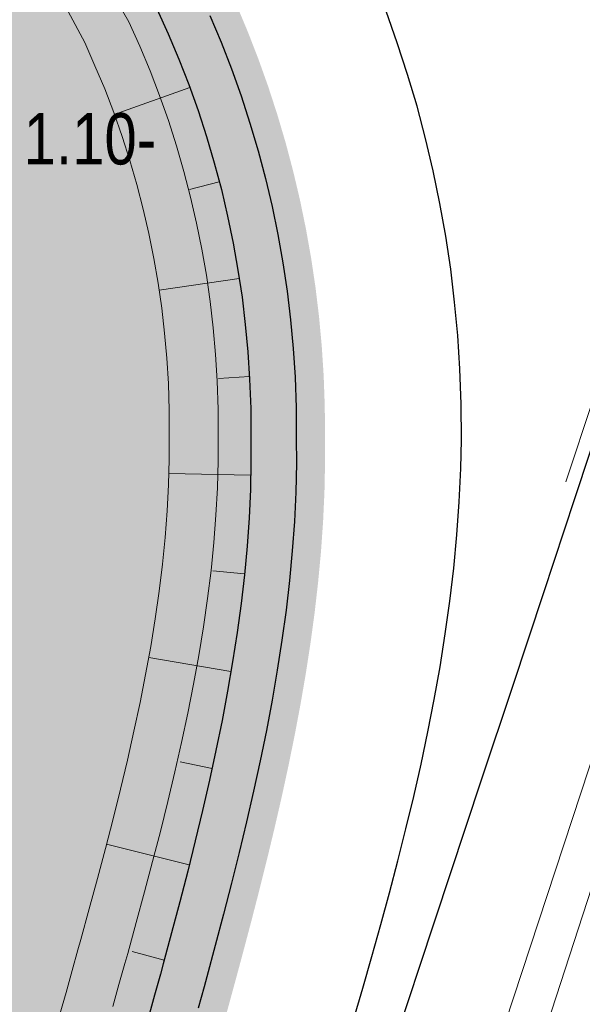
# Model space of a CAD drawing. Header units: metres. Extents: x 102313 to 104557, y 415820 to 422103.
# Tile 74 of 256: x 103452 to 103480, y 418337 to 418387. Entities that reach past the tile are written whole.
import ezdxf

# ---------------------------------------------------------------- set-up
doc = ezdxf.new("R2010")
doc.units = ezdxf.units.M
doc.header["$MEASUREMENT"] = 0
doc.linetypes.add('DGN Style 5', pattern=[84.730388, 36.313023, -48.417365])
doc.linetypes.add('KG-GV', pattern=[42, 12, -6, 0, -6, 12, -6])
for name, color, linetype, lineweight in [('00-50m-Bowgr-markering rijstrook', 4, 'DGN Style 5', 0), ('00-tekst26', 7, 'Continuous', 0), ('00-Water', 4, 'Continuous', 0), ('04- groen bovenwijks hatch', 91, 'Continuous', 0), ('04-water bovenwijks hatch', 131, 'Continuous', 0), ('04-water hatch', 141, 'Continuous', 0), ('N-WE-GW-GRONDWERK_KRUIN-G', 3, 'Continuous', 30), ('N-WE-GW-TALUDARCERING-G', 90, 'Continuous', 13), ('N-WE-GW-WATERGANG-G', 90, 'Continuous', 0), ('N-WE-KG-GRONDVERWERVING-G', 130, 'KG-GV', 30), ('N-WE-VH-KANTVERHARDING-GD', 6, 'Continuous', 30), ('Oever_slootkant', 92, 'Continuous', 0), ('water', 2, 'Continuous', 0)]:
    doc.layers.add(name, color=color, linetype=linetype, lineweight=lineweight)
doc.styles.add('Style-WORKING', font='WORKING.shx')

msp = doc.modelspace()

# ---------------------------------------------------------------- hatches: boundary and pattern name
at = {"layer": '04- groen bovenwijks hatch'}
msp.add_hatch(color=256, dxfattribs=at).paths.add_polyline_path([(103430.882, 418243.986), (103428.885, 418244.582), (103430.514, 418250.039), (103433.976, 418261.538), (103435.417, 418266.326), (103436.858, 418271.114), (103438.299, 418275.901), (103439.74, 418280.689), (103441.181, 418285.477), (103442.622, 418290.265), (103444.063, 418295.053), (103445.503, 418299.841), (103446.944, 418304.629), (103448.385, 418309.417), (103449.826, 418314.205), (103451.266, 418318.993), (103452.707, 418323.781), (103454.147, 418328.569), (103455.588, 418333.357), (103456.361, 418335.928), (103456.672, 418337.039), (103456.98, 418338.144), (103457.277, 418339.207), (103457.419, 418339.722), (103457.85, 418341.286), (103458.271, 418342.837), (103458.679, 418344.375), (103459.073, 418345.9), (103459.45, 418347.414), (103459.808, 418348.916), (103460.146, 418350.407), (103460.461, 418351.886), (103460.751, 418353.354), (103461.016, 418354.811), (103461.253, 418356.256), (103461.46, 418357.69), (103461.636, 418359.112), (103461.779, 418360.521), (103461.887, 418361.917), (103461.96, 418363.298), (103461.996, 418364.665), (103461.997, 418365.829), (103461.993, 418367.267), (103461.948, 418368.704), (103461.866, 418370.046), (103461.748, 418371.386), (103461.592, 418372.722), (103461.399, 418374.053), (103461.17, 418375.378), (103460.904, 418376.697), (103460.601, 418378.008), (103460.262, 418379.311), (103459.887, 418380.603), (103459.477, 418381.885), (103459.031, 418383.155), (103458.55, 418384.413), (103458.034, 418385.657), (103457.484, 418386.886), (103454.808, 418391.531), (103454.437, 418391.324), (103453.731, 418392.452), (103452.993, 418393.561), (103452.225, 418394.648), (103451.427, 418395.714), (103450.6, 418396.758), (103449.744, 418397.778), (103448.86, 418398.775), (103447.948, 418399.747), (103447.01, 418400.693), (103446.046, 418401.613), (103445.057, 418402.506), (103444.042, 418403.372), (103443.005, 418404.209), (103441.944, 418405.017), (103440.861, 418405.796), (103439.757, 418406.544), (103438.632, 418407.262), (103438.313, 418407.458), (103437.487, 418407.948), (103436.324, 418408.603), (103435.143, 418409.225), (103433.945, 418409.814), (103432.731, 418410.37), (103431.501, 418410.892), (103430.258, 418411.38), (103429.001, 418411.834), (103427.732, 418412.252), (103426.451, 418412.636), (103425.161, 418412.983), (103423.86, 418413.295), (103422.552, 418413.571), (103421.236, 418413.81), (103419.913, 418414.013), (103418.585, 418414.179), (103417.253, 418414.308), (103415.918, 418414.401), (103414.58, 418414.456), (103414.488, 418414.459), (103413.172, 418414.506), (103411.838, 418414.518), (103410.488, 418414.495), (103409.091, 418414.437), (103407.679, 418414.345), (103406.253, 418414.22), (103404.088, 418413.976), (103401.894, 418413.669), (103399.672, 418413.303), (103397.423, 418412.885), (103395.145, 418412.421), (103393.352, 418412.031), (103393.339, 418412.028), (103392.87, 418413.781), (103392.883, 418413.784), (103394.729, 418414.189), (103397.034, 418414.659), (103399.317, 418415.084), (103401.578, 418415.457), (103403.816, 418415.773), (103406.031, 418416.025), (103407.494, 418416.155), (103408.945, 418416.253), (103410.384, 418416.317), (103411.777, 418416.347), (103413.157, 418416.342), (103414.522, 418416.301), (103414.617, 418416.299), (103416.007, 418416.252), (103417.394, 418416.166), (103418.779, 418416.041), (103420.16, 418415.878), (103421.535, 418415.677), (103422.905, 418415.437), (103424.267, 418415.16), (103425.621, 418414.845), (103426.966, 418414.492), (103428.3, 418414.103), (103429.623, 418413.676), (103430.934, 418413.213), (103432.232, 418412.713), (103433.515, 418412.178), (103434.782, 418411.607), (103436.034, 418411.001), (103437.268, 418410.361), (103438.483, 418409.687), (103439.347, 418409.181), (103439.68, 418408.979), (103440.856, 418408.238), (103442.012, 418407.465), (103443.145, 418406.66), (103444.256, 418405.824), (103445.343, 418404.957), (103446.406, 418404.061), (103447.443, 418403.135), (103448.454, 418402.181), (103449.438, 418401.199), (103450.395, 418400.191), (103451.323, 418399.156), (103452.222, 418398.095), (103453.092, 418397.01), (103453.93, 418395.902), (103454.738, 418394.77), (103455.514, 418393.617), (103456.258, 418392.442), (103456.969, 418391.247), (103457.646, 418390.033), (103458.289, 418388.801), (103458.898, 418387.551), (103459.472, 418386.285), (103460.01, 418385.003), (103460.513, 418383.707), (103460.98, 418382.397), (103461.409, 418381.075), (103461.803, 418379.741), (103462.158, 418378.398), (103462.477, 418377.044), (103462.757, 418375.683), (103463, 418374.314), (103463.205, 418372.939), (103463.371, 418371.558), (103463.499, 418370.174), (103463.589, 418368.787), (103463.642, 418367.301), (103463.651, 418365.814), (103463.655, 418364.611), (103463.626, 418363.201), (103463.56, 418361.778), (103463.459, 418360.342), (103463.323, 418358.895), (103463.156, 418357.437), (103462.957, 418355.969), (103462.729, 418354.491), (103462.473, 418353.003), (103462.191, 418351.506), (103461.885, 418350), (103461.557, 418348.485), (103461.207, 418346.96), (103460.839, 418345.426), (103460.454, 418343.883), (103460.054, 418342.33), (103459.641, 418340.767), (103459.217, 418339.193), (103459.076, 418338.676), (103458.784, 418337.608), (103458.479, 418336.5), (103458.172, 418335.387), (103457.404, 418332.815), (103455.973, 418328.024), (103454.543, 418323.233), (103453.112, 418318.442), (103451.682, 418313.651), (103450.251, 418308.86), (103448.821, 418304.069), (103447.391, 418299.278), (103445.96, 418294.487), (103444.53, 418289.696), (103443.099, 418284.904), (103441.669, 418280.113), (103440.238, 418275.322), (103438.808, 418270.531), (103437.377, 418265.74), (103435.947, 418260.949), (103434.516, 418256.158), (103433.086, 418251.367), (103431.655, 418246.576)])
at = {"layer": '04-water bovenwijks hatch'}
msp.add_hatch(color=256, dxfattribs=at).paths.add_polyline_path([(103428.885, 418244.582), (103424.094, 418246.012), (103425.726, 418251.481), (103429.188, 418262.979), (103430.629, 418267.767), (103432.07, 418272.555), (103433.511, 418277.343), (103434.952, 418282.13), (103436.393, 418286.918), (103437.834, 418291.706), (103439.275, 418296.494), (103440.716, 418301.282), (103442.156, 418306.07), (103443.597, 418310.858), (103445.038, 418315.645), (103446.478, 418320.433), (103447.919, 418325.221), (103449.359, 418330.009), (103450.8, 418334.797), (103451.559, 418337.321), (103451.856, 418338.385), (103452.164, 418339.487), (103452.459, 418340.547), (103452.6, 418341.054), (103453.027, 418342.604), (103453.442, 418344.132), (103453.842, 418345.64), (103454.226, 418347.129), (103454.592, 418348.598), (103454.938, 418350.048), (103455.262, 418351.48), (103455.563, 418352.893), (103455.839, 418354.287), (103456.089, 418355.662), (103456.311, 418357.018), (103456.504, 418358.354), (103456.667, 418359.671), (103456.798, 418360.967), (103456.898, 418362.243), (103456.964, 418363.496), (103456.996, 418364.731), (103456.997, 418365.824), (103456.994, 418367.181), (103456.952, 418368.473), (103456.88, 418369.674), (103456.773, 418370.876), (103456.634, 418372.074), (103456.461, 418373.268), (103456.255, 418374.457), (103456.016, 418375.64), (103455.745, 418376.816), (103455.441, 418377.984), (103455.105, 418379.144), (103454.736, 418380.294), (103454.336, 418381.433), (103453.905, 418382.561), (103453.442, 418383.677), (103453.024, 418384.611), (103450.556, 418388.895), (103450.199, 418388.671), (103449.529, 418389.74), (103448.869, 418390.733), (103448.181, 418391.708), (103447.466, 418392.663), (103446.725, 418393.598), (103445.958, 418394.512), (103445.166, 418395.405), (103444.349, 418396.276), (103443.508, 418397.123), (103442.644, 418397.948), (103441.758, 418398.748), (103440.849, 418399.524), (103439.919, 418400.274), (103438.969, 418400.998), (103437.998, 418401.696), (103437.009, 418402.367), (103435.98, 418403.023), (103435.728, 418403.177), (103434.984, 418403.62), (103433.933, 418404.211), (103432.874, 418404.769), (103431.8, 418405.297), (103430.712, 418405.795), (103429.611, 418406.263), (103428.496, 418406.701), (103427.369, 418407.107), (103426.232, 418407.482), (103425.084, 418407.826), (103423.927, 418408.137), (103422.762, 418408.417), (103421.589, 418408.664), (103420.409, 418408.878), (103419.224, 418409.06), (103418.033, 418409.209), (103416.839, 418409.325), (103415.642, 418409.408), (103414.41, 418409.459), (103414.331, 418409.461), (103413.059, 418409.507), (103411.858, 418409.518), (103410.635, 418409.497), (103409.358, 418409.444), (103408.059, 418409.359), (103406.75, 418409.245), (103404.716, 418409.015), (103402.648, 418408.725), (103400.535, 418408.377), (103398.378, 418407.977), (103394.626, 418407.213), (103393.339, 418412.028), (103393.352, 418412.031), (103395.145, 418412.421), (103397.423, 418412.885), (103399.672, 418413.303), (103401.894, 418413.669), (103404.088, 418413.976), (103406.253, 418414.22), (103407.679, 418414.345), (103409.091, 418414.437), (103410.488, 418414.495), (103411.838, 418414.518), (103413.172, 418414.506), (103414.488, 418414.459), (103414.58, 418414.456), (103415.918, 418414.401), (103417.253, 418414.308), (103418.585, 418414.179), (103419.913, 418414.013), (103421.236, 418413.81), (103422.552, 418413.571), (103423.86, 418413.295), (103425.161, 418412.983), (103426.451, 418412.636), (103427.732, 418412.252), (103429.001, 418411.834), (103430.258, 418411.38), (103431.501, 418410.892), (103432.731, 418410.37), (103433.945, 418409.814), (103435.143, 418409.225), (103436.324, 418408.603), (103437.487, 418407.948), (103438.313, 418407.458), (103438.632, 418407.262), (103439.757, 418406.544), (103440.861, 418405.796), (103441.944, 418405.017), (103443.005, 418404.209), (103444.042, 418403.372), (103445.057, 418402.506), (103446.046, 418401.613), (103447.01, 418400.693), (103447.948, 418399.747), (103448.86, 418398.775), (103449.744, 418397.778), (103450.6, 418396.758), (103451.427, 418395.714), (103452.225, 418394.648), (103452.993, 418393.561), (103453.731, 418392.452), (103454.437, 418391.324), (103454.808, 418391.531), (103457.484, 418386.886), (103458.034, 418385.657), (103458.55, 418384.413), (103459.031, 418383.155), (103459.477, 418381.885), (103459.887, 418380.603), (103460.262, 418379.311), (103460.601, 418378.008), (103460.904, 418376.697), (103461.17, 418375.378), (103461.399, 418374.053), (103461.592, 418372.722), (103461.748, 418371.386), (103461.866, 418370.046), (103461.948, 418368.704), (103461.993, 418367.267), (103461.997, 418365.829), (103461.996, 418364.665), (103461.96, 418363.298), (103461.887, 418361.917), (103461.779, 418360.521), (103461.636, 418359.112), (103461.46, 418357.69), (103461.253, 418356.256), (103461.016, 418354.811), (103460.751, 418353.354), (103460.461, 418351.886), (103460.146, 418350.407), (103459.808, 418348.916), (103459.45, 418347.414), (103459.073, 418345.9), (103458.679, 418344.375), (103458.271, 418342.837), (103457.85, 418341.286), (103457.419, 418339.722), (103457.277, 418339.207), (103456.98, 418338.144), (103456.672, 418337.039), (103456.361, 418335.928), (103455.588, 418333.357), (103454.147, 418328.569), (103452.707, 418323.781), (103451.266, 418318.993), (103449.826, 418314.205), (103448.385, 418309.417), (103446.944, 418304.629), (103445.503, 418299.841), (103444.063, 418295.053), (103442.622, 418290.265), (103441.181, 418285.477), (103439.74, 418280.689), (103438.299, 418275.901), (103436.858, 418271.114), (103435.417, 418266.326), (103433.976, 418261.538), (103430.514, 418250.039)])
at = {"layer": '04-water hatch'}
msp.add_hatch(color=256, dxfattribs=at).paths.add_polyline_path([(103417.328, 418247.618, -0.158091), (103420.373, 418247.123), (103421.887, 418246.671), (103424.094, 418246.012), (103425.726, 418251.481), (103429.188, 418262.979), (103430.629, 418267.767), (103432.07, 418272.555), (103433.511, 418277.343), (103434.952, 418282.13), (103436.393, 418286.918), (103437.834, 418291.706), (103439.275, 418296.494), (103440.716, 418301.282), (103442.156, 418306.07), (103443.597, 418310.858), (103445.038, 418315.645), (103446.478, 418320.433), (103447.919, 418325.221), (103449.359, 418330.009), (103450.8, 418334.797), (103451.559, 418337.321), (103451.856, 418338.385), (103452.164, 418339.487), (103452.459, 418340.547), (103452.6, 418341.054), (103453.027, 418342.604), (103453.442, 418344.132), (103453.842, 418345.64), (103454.226, 418347.129), (103454.592, 418348.598), (103454.938, 418350.048), (103455.262, 418351.48), (103455.563, 418352.893), (103455.839, 418354.287), (103456.089, 418355.662), (103456.311, 418357.018), (103456.504, 418358.354), (103456.667, 418359.671), (103456.798, 418360.967), (103456.898, 418362.243), (103456.964, 418363.496), (103456.996, 418364.731), (103456.997, 418365.824), (103456.994, 418367.181), (103456.952, 418368.473), (103456.88, 418369.674), (103456.773, 418370.876), (103456.634, 418372.074), (103456.461, 418373.268), (103456.255, 418374.457), (103456.016, 418375.64), (103455.745, 418376.816), (103455.441, 418377.984), (103455.105, 418379.144), (103454.736, 418380.294), (103454.336, 418381.433), (103453.905, 418382.561), (103453.442, 418383.677), (103453.024, 418384.611), (103450.556, 418388.895), (103450.199, 418388.671), (103450.175, 418388.709), (103446.256, 418386.303), (103446.191, 418386.263), (103446.741, 418385.262), (103447.398, 418383.888), (103448.084, 418382.32), (103449.338, 418379.117), (103449.843, 418377.539), (103450.137, 418376.526), (103450.403, 418375.505), (103450.64, 418374.477), (103450.849, 418373.444), (103451.028, 418372.405), (103451.179, 418371.362), (103451.301, 418370.315), (103451.394, 418369.265), (103451.458, 418368.219), (103451.494, 418367.088), (103451.497, 418365.819), (103451.496, 418364.805), (103451.468, 418363.713), (103451.409, 418362.601), (103451.32, 418361.459), (103451.201, 418360.286), (103451.052, 418359.085), (103450.875, 418357.855), (103450.669, 418356.598), (103450.435, 418355.312), (103450.175, 418354), (103449.89, 418352.66), (103449.581, 418351.294), (103449.248, 418349.901), (103448.894, 418348.48), (103448.521, 418347.033), (103448.13, 418345.557), (103447.722, 418344.054), (103447.299, 418342.52), (103447.161, 418342.02), (103446.867, 418340.965), (103446.559, 418339.865), (103446.277, 418338.854), (103445.533, 418336.382), (103444.093, 418331.594), (103442.652, 418326.806), (103441.212, 418322.018), (103439.771, 418317.23), (103438.33, 418312.442), (103436.89, 418307.654), (103435.449, 418302.867), (103434.008, 418298.079), (103432.567, 418293.291), (103431.126, 418288.503), (103429.685, 418283.715), (103428.244, 418278.928), (103426.803, 418274.14), (103425.362, 418269.352), (103424.813, 418267.528, -0.266804), (103418.295, 418261.371), (103308.422, 418235.007, -0.123211), (103304.053, 418235.049), (103288.556, 418239.087), (103288.552, 418239.089, 0.082294), (103288.081, 418237.523), (103283.263, 418200.09, 0.654977), (103287.983, 418197.266), (103291.807, 418200), (103298.954, 418205.041, -0.394989), (103303.015, 418204.476), (103312.358, 418210.576), (103333.01, 418224.06), (103343.98, 418229.48), (103365, 418235.55), (103374.539, 418239.769), (103377.64, 418241.14), (103397.597, 418244.537), (103400.315, 418245)])

# ---------------------------------------------------------------- linework, layer by layer
at = {"layer": '00-50m-Bowgr-markering rijstrook', "flags": 128}
msp.add_lwpolyline([(103569.976, 418639.684), (103568.118, 418633.812), (103566.608, 418629.049), (103565.096, 418624.286), (103563.582, 418619.524), (103562.066, 418614.763), (103560.547, 418610.003), (103559.026, 418605.243), (103557.503, 418600.484), (103555.978, 418595.726), (103554.451, 418590.969), (103552.922, 418586.212), (103551.39, 418581.456), (103549.856, 418576.7), (103548.32, 418571.946), (103546.782, 418567.192), (103545.241, 418562.438), (103543.698, 418557.686), (103542.154, 418552.934), (103540.606, 418548.183), (103539.057, 418543.432), (103537.506, 418538.683), (103535.952, 418533.934), (103534.396, 418529.185), (103532.838, 418524.438), (103531.278, 418519.691), (103529.716, 418514.945), (103528.151, 418510.199), (103526.584, 418505.455), (103525.015, 418500.711), (103523.792, 418497.018), (103523.444, 418495.967), (103521.871, 418491.221), (103520.299, 418486.474), (103518.726, 418481.728), (103517.153, 418476.982), (103515.58, 418472.236), (103514.007, 418467.49), (103512.706, 418463.562), (103512.435, 418462.743), (103510.862, 418457.997), (103509.289, 418453.251), (103507.716, 418448.505), (103506.143, 418443.759), (103504.571, 418439.013), (103502.998, 418434.266), (103501.425, 418429.52), (103499.852, 418424.774), (103498.279, 418420.028), (103496.707, 418415.282), (103495.134, 418410.535), (103493.561, 418405.789), (103491.988, 418401.043), (103490.415, 418396.297), (103488.843, 418391.551), (103487.27, 418386.804), (103485.697, 418382.058), (103484.124, 418377.312), (103482.551, 418372.566), (103480.979, 418367.82), (103479.406, 418363.073), (103477.833, 418358.327), (103476.26, 418353.581), (103474.687, 418348.835), (103473.115, 418344.089), (103471.542, 418339.343), (103469.969, 418334.596), (103468.396, 418329.85), (103466.823, 418325.104), (103465.251, 418320.358), (103463.678, 418315.612), (103462.105, 418310.865), (103460.532, 418306.119), (103458.959, 418301.373), (103457.387, 418296.627), (103455.814, 418291.881), (103454.241, 418287.134), (103452.668, 418282.388), (103451.095, 418277.642), (103449.523, 418272.896), (103447.95, 418268.15), (103446.377, 418263.404), (103444.804, 418258.657), (103443.231, 418253.911), (103441.659, 418249.165), (103440.086, 418244.419), (103438.513, 418239.673), (103436.94, 418234.926), (103435.367, 418230.18), (103433.795, 418225.434), (103432.222, 418220.688), (103430.649, 418215.942), (103429.076, 418211.195), (103427.503, 418206.449), (103425.931, 418201.703), (103424.358, 418196.957), (103422.785, 418192.211), (103421.212, 418187.465), (103419.639, 418182.718), (103418.067, 418177.972), (103416.494, 418173.226), (103414.921, 418168.48), (103413.348, 418163.734), (103411.775, 418158.987), (103410.203, 418154.241), (103408.63, 418149.495), (103407.057, 418144.749)], dxfattribs=at)
at = {"layer": '00-Water', "flags": 128}
msp.add_lwpolyline([(103454.808, 418391.531), (103457.484, 418386.886), (103458.034, 418385.657), (103458.55, 418384.413), (103459.031, 418383.155), (103459.477, 418381.885), (103459.887, 418380.603), (103460.262, 418379.311), (103460.601, 418378.008), (103460.904, 418376.697), (103461.17, 418375.378), (103461.399, 418374.053), (103461.592, 418372.722), (103461.748, 418371.386), (103461.866, 418370.046), (103461.948, 418368.704), (103461.993, 418367.267), (103461.997, 418365.829), (103461.996, 418364.665), (103461.96, 418363.298), (103461.887, 418361.917), (103461.779, 418360.521), (103461.636, 418359.112), (103461.46, 418357.69), (103461.253, 418356.256), (103461.016, 418354.811), (103460.751, 418353.354), (103460.461, 418351.886), (103460.146, 418350.407), (103459.808, 418348.916), (103459.45, 418347.414), (103459.073, 418345.9), (103458.679, 418344.375), (103458.271, 418342.837), (103457.85, 418341.286), (103457.419, 418339.722), (103457.277, 418339.207), (103456.98, 418338.144), (103456.672, 418337.039)], dxfattribs=at)
at = {"layer": 'N-WE-GW-GRONDWERK_KRUIN-G', "flags": 128}
msp.add_lwpolyline([(103458.898, 418387.551), (103459.472, 418386.285), (103460.01, 418385.003), (103460.513, 418383.707), (103460.98, 418382.397), (103461.409, 418381.075), (103461.803, 418379.741), (103462.158, 418378.398), (103462.477, 418377.044), (103462.757, 418375.683), (103463, 418374.314), (103463.205, 418372.939), (103463.371, 418371.558), (103463.499, 418370.174), (103463.589, 418368.787), (103463.642, 418367.301), (103463.651, 418365.814), (103463.655, 418364.611), (103463.626, 418363.201), (103463.56, 418361.778), (103463.459, 418360.342), (103463.323, 418358.895), (103463.156, 418357.437), (103462.957, 418355.969), (103462.729, 418354.491), (103462.473, 418353.003), (103462.191, 418351.506), (103461.885, 418350), (103461.557, 418348.485), (103461.207, 418346.96), (103460.839, 418345.426), (103460.454, 418343.883), (103460.054, 418342.33), (103459.641, 418340.767), (103459.217, 418339.193), (103459.076, 418338.676), (103458.784, 418337.608), (103458.479, 418336.5)], dxfattribs=at)
at = {"layer": 'N-WE-GW-TALUDARCERING-G', "flags": 128}
for points in [[(103460.565, 418383.562), (103456.743, 418382.2)], [(103462.054, 418378.791), (103460.554, 418378.394)], [(103463.062, 418373.896), (103459.009, 418373.293)], [(103463.58, 418368.925), (103462.012, 418368.824)], [(103463.641, 418363.926), (103459.504, 418364.013)], [(103463.327, 418358.938), (103461.733, 418359.087)], [(103462.642, 418353.986), (103458.481, 418354.701)], [(103461.686, 418349.079), (103460.075, 418349.428)], [(103460.536, 418344.213), (103456.351, 418345.257)], [(103459.266, 418339.377), (103457.638, 418339.816)]]:
    msp.add_lwpolyline(points, dxfattribs=at)
at = {"layer": 'N-WE-GW-WATERGANG-G', "flags": 128}
msp.add_lwpolyline([(103452.839, 418390.343), (103455.244, 418385.833), (103455.765, 418384.666), (103456.255, 418383.486), (103456.711, 418382.293), (103457.134, 418381.087), (103457.523, 418379.871), (103457.879, 418378.644), (103458.2, 418377.408), (103458.487, 418376.164), (103458.739, 418374.912), (103458.957, 418373.654), (103459.139, 418372.391), (103459.287, 418371.124), (103459.399, 418369.852), (103459.476, 418368.579), (103459.519, 418367.215), (103459.522, 418365.851), (103459.523, 418364.745), (103459.489, 418363.442), (103459.421, 418362.121), (103459.317, 418360.782), (103459.181, 418359.427), (103459.012, 418358.055), (103458.812, 418356.668), (103458.583, 418355.266), (103458.326, 418353.849), (103458.043, 418352.417), (103457.736, 418350.97), (103457.405, 418349.509), (103457.053, 418348.033), (103456.682, 418346.542), (103456.294, 418345.035), (103455.89, 418343.513), (103455.473, 418341.975), (103455.045, 418340.42), (103454.903, 418339.909), (103454.608, 418338.849), (103454.3, 418337.747), (103453.99, 418336.636)], dxfattribs=at)
at = {"layer": 'N-WE-KG-GRONDVERWERVING-G', "linetype": 'Continuous', "lineweight": 0, "ltscale": 5, "const_width": 7.5, "flags": 128}
msp.add_lwpolyline([(103456.969, 418391.247), (103457.646, 418390.033), (103458.289, 418388.801), (103458.898, 418387.551), (103459.472, 418386.285), (103460.01, 418385.003), (103460.513, 418383.707), (103460.98, 418382.397), (103461.409, 418381.075), (103461.803, 418379.741), (103462.158, 418378.398), (103462.477, 418377.044), (103462.757, 418375.683), (103463, 418374.314), (103463.205, 418372.939), (103463.371, 418371.558), (103463.499, 418370.174), (103463.589, 418368.787), (103463.642, 418367.301), (103463.651, 418365.814), (103463.655, 418364.611), (103463.626, 418363.201), (103463.56, 418361.778), (103463.459, 418360.342), (103463.323, 418358.895), (103463.156, 418357.437), (103462.957, 418355.969), (103462.729, 418354.491), (103462.473, 418353.003), (103462.191, 418351.506), (103461.885, 418350), (103461.557, 418348.485), (103461.207, 418346.96), (103460.839, 418345.426), (103460.454, 418343.883), (103460.054, 418342.33), (103459.641, 418340.767), (103459.217, 418339.193), (103459.076, 418338.676), (103458.784, 418337.608), (103458.479, 418336.5), (103458.172, 418335.387), (103457.404, 418332.815)], dxfattribs=at)
at = {"layer": 'N-WE-VH-KANTVERHARDING-GD', "flags": 128}
for points in [[(103461.58, 418387.205), (103462.143, 418385.864), (103462.669, 418384.508), (103463.157, 418383.139), (103463.606, 418381.756), (103464.017, 418380.361), (103464.39, 418378.955), (103464.723, 418377.54), (103465.016, 418376.116), (103465.27, 418374.684), (103465.484, 418373.246), (103465.658, 418371.802), (103465.792, 418370.354), (103465.886, 418368.903), (103465.941, 418367.349), (103465.95, 418365.794), (103465.954, 418364.537), (103465.922, 418363.067), (103465.852, 418361.588), (103465.746, 418360.099), (103465.605, 418358.602), (103465.431, 418357.098), (103465.225, 418355.586), (103464.99, 418354.068), (103464.727, 418352.543), (103464.438, 418351.013), (103464.125, 418349.476), (103463.79, 418347.934), (103463.434, 418346.385), (103463.06, 418344.83), (103462.67, 418343.269), (103462.266, 418341.701), (103461.85, 418340.126), (103461.423, 418338.543), (103461.282, 418338.024), (103460.988, 418336.953)], [(103468.841, 418336.36), (103469.309, 418337.962), (103469.771, 418339.568), (103470.222, 418341.177), (103470.662, 418342.79), (103471.089, 418344.409), (103471.499, 418346.032), (103471.89, 418347.661), (103472.261, 418349.295), (103472.608, 418350.936), (103472.93, 418352.583), (103473.225, 418354.236), (103473.489, 418355.895), (103473.72, 418357.56), (103473.916, 418359.23), (103474.075, 418360.906), (103474.194, 418362.585), (103474.27, 418364.268), (103474.3, 418365.719), (103474.289, 418367.523), (103474.225, 418369.325), (103474.117, 418371.007), (103473.961, 418372.686), (103473.76, 418374.36), (103473.511, 418376.028), (103473.217, 418377.688), (103472.877, 418379.339), (103472.49, 418380.98), (103472.059, 418382.61), (103471.582, 418384.228), (103471.061, 418385.831), (103470.495, 418387.419)], [(103481.6, 418367.476), (103480.027, 418362.73), (103478.454, 418357.984), (103476.881, 418353.238), (103475.308, 418348.492), (103473.736, 418343.745), (103472.163, 418338.999), (103470.59, 418334.253), (103469.017, 418329.507), (103467.444, 418324.761), (103465.872, 418320.014), (103464.299, 418315.268), (103462.726, 418310.522)]]:
    msp.add_lwpolyline(points, dxfattribs=at)
at = {"layer": 'Oever_slootkant', "flags": 128}
msp.add_lwpolyline([(103484.559, 418360.664), (103474.417, 418329.777), (103464.632, 418300.896), (103456.815, 418277.701), (103450.32, 418257.65), (103449.174, 418254.038)], dxfattribs=at)
at = {"layer": 'water', "flags": 128}
msp.add_lwpolyline([(103487.409, 418363.099), (103477.742, 418333.374), (103468.462, 418305.957), (103461.704, 418285.24), (103453.198, 418259.766), (103448.55, 418245.003), (103447.526, 418242.575), (103447.301, 418241.698), (103443.361, 418230.714), (103441.775, 418225.678), (103441.256, 418224.911)], dxfattribs=at)

# ---------------------------------------------------------------- texts
at = {"layer": '00-tekst26', "style": 'Style-WORKING', "width": 0.846154}
msp.add_text('1.10-', height=2.6, rotation=0, dxfattribs=at).set_placement((103452.153, 418379.665))

doc.saveas('drawing.dxf')
